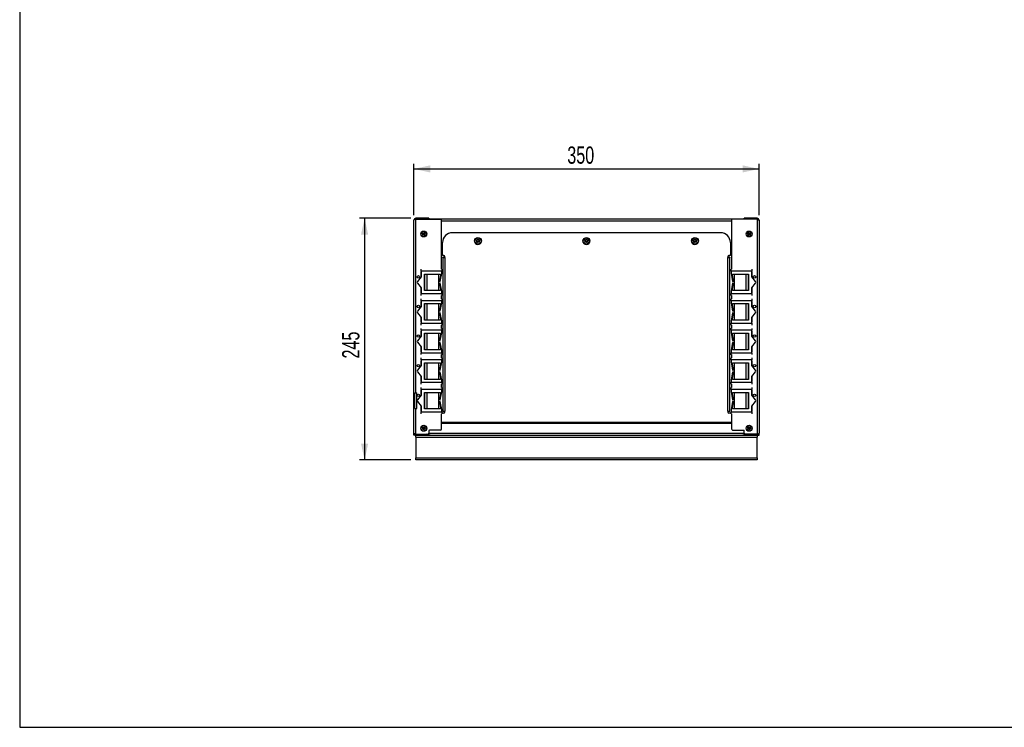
# Model space of a CAD drawing. Extents: x 24 to 2074, y 25 to 1460.
# Tile 1 of 3: x 24 to 1023, y 25 to 742. Entities that reach past the tile are written whole.
import ezdxf
from ezdxf.enums import TextEntityAlignment as Align

# ---------------------------------------------------------------- set-up
doc = ezdxf.new("R2010")
doc.units = 0
doc.header["$LTSCALE"] = 5
doc.linetypes.add('CENTERX2', pattern=[20.32, 12.7, -2.54, 2.54, -2.54])
doc.layers.get('0').update_dxf_attribs({"linetype": 'CONTINUOUS'})
doc.layers.add('LAYER1', color=2, linetype='CONTINUOUS')
doc.layers.add('LAYER2', color=3, linetype='CENTERX2')
doc.dimstyles.new('SLDDIMSTYLE0', dxfattribs={"dimtxt": 17.5, "dimasz": 16.51, "dimexe": 0, "dimexo": 0.0625, "dimgap": 4.375, "dimtad": 1, "dimrnd": 1e-09, "dimzin": 12, "dimsah": 1, "dimcen": 0.09, "dimazin": 3, "dimtfac": 1, "dimtofl": 0, "dimtmove": 0, "dimatfit": 3})
doc.dimstyles.new('SLDDIMSTYLE1', dxfattribs={"dimtxt": 17.5, "dimasz": 16.51, "dimexe": 0, "dimexo": 0.0625, "dimgap": 4.375, "dimtad": 1, "dimrnd": 1e-09, "dimzin": 12, "dimsah": 1, "dimcen": 0.09, "dimazin": 3, "dimtfac": 1, "dimtofl": 0, "dimtmove": 0, "dimatfit": 3})

# ---------------------------------------------------------------- blocks, each defined once
blk = doc.blocks.new('_D')
at = {"layer": 'LAYER2', "color": 3, "linetype": 'CONTINUOUS'}
for p, q in [((420.78, 541.2), (368.78, 541.2)), ((373.78, 541.2), (373.78, 296.09)), ((420.78, 296.09), (368.78, 296.09))]:
    blk.add_line(p, q, dxfattribs=at)
for points in [[(373.78, 541.2), (370.18, 524.69), (377.38, 524.69)], [(373.78, 296.09), (377.38, 312.6), (370.18, 312.6)]]:
    blk.add_solid(points, dxfattribs=at)
at = {"layer": 'LAYER2', "color": 3, "linetype": 'CONTINUOUS', "width": 0.7}
blk.add_text('245', height=17.5, rotation=90, dxfattribs=at).set_placement((373.78, 398.92, -458), align=Align.BOTTOM_LEFT)
blk = doc.blocks.new('_D_1')
at = {"layer": 'LAYER2', "color": 3, "linetype": 'CONTINUOUS'}
for p, q in [((423.78, 544.2), (423.78, 596.2)), ((423.78, 591.2), (773.78, 591.2)), ((773.78, 544.2), (773.78, 596.2))]:
    blk.add_line(p, q, dxfattribs=at)
for points in [[(423.78, 591.2), (440.29, 587.6), (440.29, 594.8)], [(773.78, 591.2), (757.27, 594.8), (757.27, 587.6)]]:
    blk.add_solid(points, dxfattribs=at)
at = {"layer": 'LAYER2', "color": 3, "linetype": 'CONTINUOUS', "width": 0.7}
blk.add_text('350', height=17.5, dxfattribs=at).set_placement((579.32, 591.2, -458), align=Align.BOTTOM_LEFT)

msp = doc.modelspace()

# ---------------------------------------------------------------- linework, layer by layer
at = {"color": 7, "linetype": 'CONTINUOUS'}
for p, q in [((24, 1460), (24, 25)), ((24, 25), (2074, 25))]:
    msp.add_line(p, q, dxfattribs=at)
at = {"layer": 'LAYER1', "color": 2, "linetype": 'CONTINUOUS'}
for p, q in [((425.778, 541.201), (425.778, 540.201)), ((438.778, 541.201), (425.778, 541.201)), ((425.778, 540.201), (438.778, 540.201)), ((425.778, 540.131), (450.778, 540.131)), ((425.778, 364.201), (425.778, 540.131)), ((427.778, 540.131), (427.778, 540.201)), ((438.778, 541.201), (438.778, 540.201)), ((758.778, 540.201), (438.778, 540.201)), ((771.778, 540.131), (746.778, 540.131)), ((771.778, 541.201), (758.778, 541.201)), ((758.778, 540.201), (758.778, 541.201)), ((771.778, 540.201), (758.778, 540.201)), ((769.778, 540.201), (769.778, 540.131)), ((771.778, 541.201), (771.778, 540.201)), ((771.778, 540.131), (771.778, 322.272)), ((423.778, 323.201), (423.778, 539.201)), ((451.778, 489.538), (451.778, 539.131)), ((745.778, 538.201), (451.778, 538.201)), ((745.778, 539.131), (745.778, 489.538)), ((773.778, 539.201), (773.778, 323.201)), ((462.778, 526.513), (462.778, 526.499)), ((734.778, 526.513), (462.778, 526.513)), ((734.778, 526.499), (462.778, 526.499)), ((734.778, 526.499), (734.778, 526.513)), ((452.778, 516.5), (452.778, 516.515)), ((452.778, 503.501), (452.778, 516.5)), ((744.778, 516.515), (744.778, 516.5)), ((744.778, 516.5), (744.778, 503.501)), ((451.778, 505.201), (452.778, 505.201)), ((454.278, 503.501), (452.778, 503.501)), ((454.278, 501.589), (453.278, 501.589)), ((453.278, 501.531), (453.278, 501.589)), ((453.278, 501.531), (453.278, 345.547)), ((454.278, 501.531), (453.278, 501.531)), ((454.278, 501.531), (454.278, 501.589)), ((455.278, 501.502), (455.278, 502.501)), ((455.278, 501.502), (455.278, 345.518)), ((742.278, 502.501), (742.278, 501.502)), ((742.278, 345.518), (742.278, 501.502)), ((744.778, 503.501), (743.278, 503.501)), ((743.278, 501.589), (743.278, 501.531)), ((744.278, 501.589), (743.278, 501.589)), ((743.278, 501.531), (744.278, 501.531)), ((744.278, 501.589), (744.278, 501.531)), ((744.278, 345.547), (744.278, 501.531)), ((744.778, 505.201), (745.778, 505.201)), ((431.078, 487.601), (431.078, 489.538)), ((451.778, 489.601), (452.078, 489.601)), ((452.078, 489.601), (452.078, 487.601)), ((745.478, 489.601), (745.778, 489.601)), ((745.478, 487.601), (745.478, 489.601)), ((766.478, 489.538), (766.478, 487.601)), ((431.078, 481.701), (427.392, 476.97)), ((430.778, 486.701), (430.778, 481.316)), ((431.078, 486.701), (430.778, 486.701)), ((430.778, 484.701), (431.078, 484.701)), ((431.078, 487.601), (431.078, 481.701)), ((452.078, 487.601), (431.078, 487.601)), ((434.578, 484.601), (450.778, 484.601)), ((434.578, 467.801), (434.578, 484.601)), ((434.778, 467.801), (434.778, 484.601)), ((436.778, 484.601), (436.778, 467.801)), ((448.778, 484.601), (448.778, 467.801)), ((450.778, 483.615), (449.595, 477.388)), ((450.578, 477.201), (452.078, 485.101)), ((450.778, 484.601), (450.778, 483.615)), ((452.078, 485.101), (452.078, 487.601)), ((745.478, 487.601), (745.478, 485.101)), ((766.478, 487.601), (745.478, 487.601)), ((745.478, 485.101), (746.978, 477.201)), ((746.778, 484.601), (762.978, 484.601)), ((746.778, 483.615), (746.778, 484.601)), ((747.96, 477.388), (746.778, 483.615)), ((748.778, 467.801), (748.778, 484.601)), ((760.778, 467.801), (760.778, 484.601)), ((762.778, 484.601), (762.778, 467.801)), ((762.978, 484.601), (762.978, 467.801)), ((766.478, 481.701), (766.478, 487.601)), ((766.778, 486.701), (766.478, 486.701)), ((766.478, 484.701), (766.778, 484.701)), ((770.164, 476.97), (766.478, 481.701)), ((766.778, 481.316), (766.778, 486.701)), ((427.392, 475.433), (431.078, 470.701)), ((430.778, 471.087), (430.778, 465.701)), ((431.078, 470.701), (431.078, 464.801)), ((449.595, 477.388), (450.578, 477.201)), ((450.578, 475.201), (449.595, 475.015)), ((449.595, 475.015), (450.778, 468.787)), ((452.078, 467.301), (450.578, 475.201)), ((746.978, 475.201), (745.478, 467.301)), ((746.778, 468.787), (747.96, 475.015)), ((746.978, 477.201), (747.96, 477.388)), ((747.96, 475.015), (746.978, 475.201)), ((766.478, 470.701), (770.164, 475.433)), ((766.478, 464.801), (766.478, 470.701)), ((766.778, 465.701), (766.778, 471.087)), ((431.078, 467.701), (430.778, 467.701)), ((430.778, 465.701), (431.078, 465.701)), ((431.078, 464.801), (452.078, 464.801)), ((431.078, 462.865), (431.078, 464.801)), ((431.078, 457.601), (431.078, 459.538)), ((450.778, 467.801), (434.578, 467.801)), ((450.778, 468.787), (450.778, 467.801)), ((451.778, 459.538), (451.778, 462.865)), ((452.078, 462.801), (451.778, 462.801)), ((451.778, 459.601), (452.078, 459.601)), ((452.078, 464.801), (452.078, 467.301)), ((452.078, 464.801), (452.078, 462.801)), ((452.078, 459.601), (452.078, 457.601)), ((745.478, 467.301), (745.478, 464.801)), ((745.478, 464.801), (766.478, 464.801)), ((745.478, 462.801), (745.478, 464.801)), ((745.778, 462.801), (745.478, 462.801)), ((745.478, 459.601), (745.778, 459.601)), ((745.478, 457.601), (745.478, 459.601)), ((745.778, 462.865), (745.778, 459.538)), ((746.778, 467.801), (746.778, 468.787)), ((762.978, 467.801), (746.778, 467.801)), ((766.778, 467.701), (766.478, 467.701)), ((766.478, 465.701), (766.778, 465.701)), ((766.478, 464.801), (766.478, 462.865)), ((766.478, 459.538), (766.478, 457.601)), ((431.078, 451.701), (427.392, 446.97)), ((431.078, 456.701), (430.778, 456.701)), ((430.778, 456.701), (430.778, 451.316)), ((430.778, 454.701), (431.078, 454.701)), ((452.078, 457.601), (431.078, 457.601)), ((431.078, 457.601), (431.078, 451.701)), ((434.578, 454.601), (450.778, 454.601)), ((434.578, 437.801), (434.578, 454.601)), ((434.778, 437.801), (434.778, 454.601)), ((436.778, 454.601), (436.778, 437.801)), ((448.778, 454.601), (448.778, 437.801)), ((450.778, 453.615), (449.595, 447.388)), ((450.578, 447.201), (452.078, 455.101)), ((450.778, 454.601), (450.778, 453.615)), ((452.078, 455.101), (452.078, 457.601)), ((745.478, 457.601), (745.478, 455.101)), ((766.478, 457.601), (745.478, 457.601)), ((745.478, 455.101), (746.978, 447.201)), ((746.778, 454.601), (762.978, 454.601)), ((746.778, 453.615), (746.778, 454.601)), ((747.96, 447.388), (746.778, 453.615)), ((748.778, 437.801), (748.778, 454.601)), ((760.778, 437.801), (760.778, 454.601)), ((762.778, 454.601), (762.778, 437.801)), ((762.978, 454.601), (762.978, 437.801)), ((766.478, 451.701), (766.478, 457.601)), ((766.778, 456.701), (766.478, 456.701)), ((766.478, 454.701), (766.778, 454.701)), ((770.164, 446.97), (766.478, 451.701)), ((766.778, 451.316), (766.778, 456.701)), ((427.392, 445.433), (431.078, 440.701)), ((430.778, 441.087), (430.778, 435.701)), ((431.078, 440.701), (431.078, 434.801)), ((449.595, 447.388), (450.578, 447.201)), ((450.578, 445.201), (449.595, 445.015)), ((449.595, 445.015), (450.778, 438.787)), ((452.078, 437.301), (450.578, 445.201)), ((746.978, 445.201), (745.478, 437.301)), ((746.778, 438.787), (747.96, 445.015)), ((746.978, 447.201), (747.96, 447.388)), ((747.96, 445.015), (746.978, 445.201)), ((766.478, 440.701), (770.164, 445.433)), ((766.478, 434.801), (766.478, 440.701)), ((766.778, 435.701), (766.778, 441.087)), ((431.078, 437.701), (430.778, 437.701)), ((430.778, 435.701), (431.078, 435.701)), ((431.078, 434.801), (452.078, 434.801)), ((431.078, 432.865), (431.078, 434.801)), ((431.078, 427.601), (431.078, 429.538)), ((450.778, 437.801), (434.578, 437.801)), ((450.778, 438.787), (450.778, 437.801)), ((451.778, 429.538), (451.778, 432.865)), ((452.078, 432.801), (451.778, 432.801)), ((451.778, 429.601), (452.078, 429.601)), ((452.078, 434.801), (452.078, 437.301)), ((452.078, 434.801), (452.078, 432.801)), ((452.078, 429.601), (452.078, 427.601)), ((745.478, 437.301), (745.478, 434.801)), ((745.478, 434.801), (766.478, 434.801)), ((745.478, 432.801), (745.478, 434.801)), ((745.778, 432.801), (745.478, 432.801)), ((745.478, 427.601), (745.478, 429.601)), ((745.478, 429.601), (745.778, 429.601)), ((745.778, 432.865), (745.778, 429.538)), ((746.778, 437.801), (746.778, 438.787)), ((762.978, 437.801), (746.778, 437.801)), ((766.778, 437.701), (766.478, 437.701)), ((766.478, 435.701), (766.778, 435.701)), ((766.478, 434.801), (766.478, 432.865)), ((766.478, 429.538), (766.478, 427.601)), ((431.078, 421.701), (427.392, 416.97)), ((431.078, 426.701), (430.778, 426.701)), ((430.778, 426.701), (430.778, 421.316)), ((431.078, 426.201), (430.778, 426.201)), ((431.078, 425.201), (430.778, 425.201)), ((430.778, 424.701), (431.078, 424.701)), ((431.078, 427.601), (431.078, 421.701)), ((452.078, 427.601), (431.078, 427.601)), ((434.578, 424.601), (450.778, 424.601)), ((434.578, 407.801), (434.578, 424.601)), ((434.778, 407.801), (434.778, 424.601)), ((436.778, 424.601), (436.778, 407.801)), ((448.778, 424.601), (448.778, 407.801)), ((450.778, 423.615), (449.595, 417.388)), ((450.578, 417.201), (452.078, 425.101)), ((450.778, 424.601), (450.778, 423.615)), ((452.078, 425.101), (452.078, 427.601)), ((453.278, 426.201), (452.078, 426.201)), ((453.278, 425.201), (452.078, 425.201)), ((745.478, 427.601), (745.478, 425.101)), ((766.478, 427.601), (745.478, 427.601)), ((745.478, 425.101), (746.978, 417.201)), ((746.778, 424.601), (762.978, 424.601)), ((746.778, 423.615), (746.778, 424.601)), ((747.96, 417.388), (746.778, 423.615)), ((748.778, 407.801), (748.778, 424.601)), ((760.778, 407.801), (760.778, 424.601)), ((762.778, 424.601), (762.778, 407.801)), ((762.978, 424.601), (762.978, 407.801)), ((766.478, 421.701), (766.478, 427.601)), ((766.778, 426.701), (766.478, 426.701)), ((766.478, 424.701), (766.778, 424.701)), ((770.164, 416.97), (766.478, 421.701)), ((766.778, 421.316), (766.778, 426.701)), ((427.392, 415.433), (431.078, 410.701)), ((430.778, 411.087), (430.778, 405.701)), ((431.078, 410.701), (431.078, 404.801)), ((449.595, 417.388), (450.578, 417.201)), ((450.578, 415.201), (449.595, 415.015)), ((449.595, 415.015), (450.778, 408.787)), ((452.078, 407.301), (450.578, 415.201)), ((746.978, 415.201), (745.478, 407.301)), ((746.778, 408.787), (747.96, 415.015)), ((746.978, 417.201), (747.96, 417.388)), ((747.96, 415.015), (746.978, 415.201)), ((766.478, 410.701), (770.164, 415.433)), ((766.478, 404.801), (766.478, 410.701)), ((766.778, 405.701), (766.778, 411.087)), ((431.078, 407.701), (430.778, 407.701)), ((430.778, 407.201), (431.078, 407.201)), ((430.778, 406.201), (431.078, 406.201)), ((430.778, 405.701), (431.078, 405.701)), ((431.078, 404.801), (452.078, 404.801)), ((431.078, 402.865), (431.078, 404.801)), ((431.078, 397.601), (431.078, 399.538)), ((450.778, 407.801), (434.578, 407.801)), ((450.778, 408.787), (450.778, 407.801)), ((451.778, 399.538), (451.778, 402.865)), ((452.078, 402.801), (451.778, 402.801)), ((451.778, 399.601), (452.078, 399.601)), ((452.078, 404.801), (452.078, 407.301)), ((452.078, 407.201), (453.278, 407.201)), ((452.078, 406.201), (453.278, 406.201)), ((452.078, 404.801), (452.078, 402.801)), ((452.078, 399.601), (452.078, 397.601)), ((745.478, 407.301), (745.478, 404.801)), ((745.478, 404.801), (766.478, 404.801)), ((745.478, 402.801), (745.478, 404.801)), ((745.778, 402.801), (745.478, 402.801)), ((745.478, 399.601), (745.778, 399.601)), ((745.478, 397.601), (745.478, 399.601)), ((745.778, 402.865), (745.778, 399.538)), ((746.778, 407.801), (746.778, 408.787)), ((762.978, 407.801), (746.778, 407.801)), ((766.778, 407.701), (766.478, 407.701)), ((766.478, 405.701), (766.778, 405.701)), ((766.478, 404.801), (766.478, 402.865)), ((766.478, 399.538), (766.478, 397.601)), ((431.078, 391.701), (427.392, 386.97)), ((431.078, 396.701), (430.778, 396.701)), ((430.778, 396.701), (430.778, 391.316)), ((431.078, 396.201), (430.778, 396.201)), ((431.078, 395.201), (430.778, 395.201)), ((430.778, 394.701), (431.078, 394.701)), ((452.078, 397.601), (431.078, 397.601)), ((431.078, 397.601), (431.078, 391.701)), ((434.578, 394.601), (450.778, 394.601)), ((434.578, 377.801), (434.578, 394.601)), ((434.778, 377.801), (434.778, 394.601)), ((436.778, 394.601), (436.778, 377.801)), ((448.778, 394.601), (448.778, 377.801)), ((450.778, 393.615), (449.595, 387.388)), ((450.578, 387.201), (452.078, 395.101)), ((450.778, 394.601), (450.778, 393.615)), ((452.078, 395.101), (452.078, 397.601)), ((453.278, 396.201), (452.078, 396.201)), ((453.278, 395.201), (452.078, 395.201)), ((745.478, 397.601), (745.478, 395.101)), ((766.478, 397.601), (745.478, 397.601)), ((745.478, 395.101), (746.978, 387.201)), ((746.778, 394.601), (762.978, 394.601)), ((746.778, 393.615), (746.778, 394.601)), ((747.96, 387.388), (746.778, 393.615)), ((748.778, 377.801), (748.778, 394.601)), ((760.778, 377.801), (760.778, 394.601)), ((762.778, 394.601), (762.778, 377.801)), ((762.978, 394.601), (762.978, 377.801)), ((766.478, 391.701), (766.478, 397.601)), ((766.778, 396.701), (766.478, 396.701)), ((766.478, 394.701), (766.778, 394.701)), ((770.164, 386.97), (766.478, 391.701)), ((766.778, 391.316), (766.778, 396.701)), ((427.392, 385.433), (431.078, 380.701)), ((430.778, 381.087), (430.778, 375.701)), ((431.078, 380.701), (431.078, 374.801)), ((449.595, 387.388), (450.578, 387.201)), ((450.578, 385.201), (449.595, 385.015)), ((449.595, 385.015), (450.778, 378.787)), ((452.078, 377.301), (450.578, 385.201)), ((746.978, 385.201), (745.478, 377.301)), ((746.778, 378.787), (747.96, 385.015)), ((746.978, 387.201), (747.96, 387.388)), ((747.96, 385.015), (746.978, 385.201)), ((766.478, 380.701), (770.164, 385.433)), ((766.478, 374.801), (766.478, 380.701)), ((766.778, 375.701), (766.778, 381.087)), ((431.078, 377.701), (430.778, 377.701)), ((430.778, 377.201), (431.078, 377.201)), ((430.778, 376.201), (431.078, 376.201)), ((430.778, 375.701), (431.078, 375.701)), ((431.078, 374.801), (452.078, 374.801)), ((431.078, 372.865), (431.078, 374.801)), ((431.078, 367.601), (431.078, 369.538)), ((450.778, 377.801), (434.578, 377.801)), ((450.778, 378.787), (450.778, 377.801)), ((451.778, 369.538), (451.778, 372.865)), ((452.078, 372.801), (451.778, 372.801)), ((451.778, 369.601), (452.078, 369.601)), ((452.078, 374.801), (452.078, 377.301)), ((452.078, 377.201), (453.278, 377.201)), ((452.078, 376.201), (453.278, 376.201)), ((452.078, 374.801), (452.078, 372.801)), ((452.078, 369.601), (452.078, 367.601)), ((745.478, 377.301), (745.478, 374.801)), ((745.478, 374.801), (766.478, 374.801)), ((745.478, 372.801), (745.478, 374.801)), ((745.778, 372.801), (745.478, 372.801)), ((745.478, 369.601), (745.778, 369.601)), ((745.478, 367.601), (745.478, 369.601)), ((745.778, 372.865), (745.778, 369.538)), ((746.778, 377.801), (746.778, 378.787)), ((762.978, 377.801), (746.778, 377.801)), ((766.778, 377.701), (766.478, 377.701)), ((766.478, 375.701), (766.778, 375.701)), ((766.478, 374.801), (766.478, 372.865)), ((766.478, 369.538), (766.478, 367.601)), ((424.778, 348.201), (424.778, 364.201)), ((424.778, 364.201), (426.778, 364.201)), ((426.778, 348.201), (426.778, 364.201)), ((431.078, 361.701), (427.392, 356.97)), ((431.078, 366.701), (430.778, 366.701)), ((430.778, 366.701), (430.778, 361.316)), ((431.078, 366.201), (430.778, 366.201)), ((431.078, 365.201), (430.778, 365.201)), ((430.778, 364.701), (431.078, 364.701)), ((431.078, 367.601), (431.078, 361.701)), ((452.078, 367.601), (431.078, 367.601)), ((434.578, 364.601), (450.778, 364.601)), ((434.578, 347.801), (434.578, 364.601)), ((434.778, 347.801), (434.778, 364.601)), ((436.778, 364.601), (436.778, 347.801)), ((448.778, 364.601), (448.778, 347.801)), ((450.778, 363.615), (449.595, 357.388)), ((450.578, 357.201), (452.078, 365.101)), ((450.778, 364.601), (450.778, 363.615)), ((452.078, 365.101), (452.078, 367.601)), ((453.278, 366.201), (452.078, 366.201)), ((453.278, 365.201), (452.078, 365.201)), ((745.478, 367.601), (745.478, 365.101)), ((766.478, 367.601), (745.478, 367.601)), ((745.478, 365.101), (746.978, 357.201)), ((746.778, 364.601), (762.978, 364.601)), ((746.778, 363.615), (746.778, 364.601)), ((747.96, 357.388), (746.778, 363.615)), ((748.778, 347.801), (748.778, 364.601)), ((760.778, 347.801), (760.778, 364.601)), ((762.778, 364.601), (762.778, 347.801)), ((762.978, 364.601), (762.978, 347.801)), ((766.478, 361.701), (766.478, 367.601)), ((766.778, 366.701), (766.478, 366.701)), ((766.478, 364.701), (766.778, 364.701)), ((770.164, 356.97), (766.478, 361.701)), ((766.778, 361.316), (766.778, 366.701)), ((427.392, 355.433), (431.078, 350.701)), ((430.778, 351.087), (430.778, 345.701)), ((431.078, 350.701), (431.078, 344.801)), ((449.595, 357.388), (450.578, 357.201)), ((450.578, 355.201), (449.595, 355.015)), ((449.595, 355.015), (450.778, 348.787)), ((452.078, 347.301), (450.578, 355.201)), ((746.978, 355.201), (745.478, 347.301)), ((746.778, 348.787), (747.96, 355.015)), ((746.978, 357.201), (747.96, 357.388)), ((747.96, 355.015), (746.978, 355.201)), ((766.478, 350.701), (770.164, 355.433)), ((766.478, 344.801), (766.478, 350.701)), ((766.778, 345.701), (766.778, 351.087)), ((424.778, 348.201), (426.778, 348.201)), ((425.778, 322.272), (425.778, 348.201)), ((431.078, 347.701), (430.778, 347.701)), ((430.778, 347.201), (431.078, 347.201)), ((430.778, 346.201), (431.078, 346.201)), ((430.778, 345.701), (431.078, 345.701)), ((431.078, 344.801), (452.078, 344.801)), ((431.078, 342.865), (431.078, 344.801)), ((450.778, 347.801), (434.578, 347.801)), ((450.778, 348.787), (450.778, 347.801)), ((451.778, 327.272), (451.778, 342.865)), ((452.078, 342.801), (451.778, 342.801)), ((452.078, 344.801), (452.078, 347.301)), ((452.078, 347.201), (453.278, 347.201)), ((452.078, 346.201), (453.278, 346.201)), ((452.078, 344.801), (452.078, 342.801)), ((454.278, 343.533), (452.078, 343.533)), ((454.278, 343.518), (452.078, 343.518)), ((454.278, 343.518), (454.278, 343.533)), ((455.278, 344.518), (455.278, 345.518)), ((742.278, 345.518), (742.278, 344.518)), ((743.278, 343.533), (743.278, 343.518)), ((745.478, 343.533), (743.278, 343.533)), ((745.478, 343.518), (743.278, 343.518)), ((745.478, 347.301), (745.478, 344.801)), ((745.478, 344.801), (766.478, 344.801)), ((745.478, 342.801), (745.478, 344.801)), ((745.778, 342.801), (745.478, 342.801)), ((745.778, 342.865), (745.778, 328.272)), ((746.778, 347.801), (746.778, 348.787)), ((762.978, 347.801), (746.778, 347.801)), ((766.778, 347.701), (766.478, 347.701)), ((766.478, 345.701), (766.778, 345.701)), ((766.478, 344.801), (766.478, 342.865)), ((451.778, 334.519), (745.778, 334.519)), ((745.778, 333.201), (451.778, 333.201)), ((423.778, 321.201), (423.778, 323.201)), ((424.778, 321.201), (423.778, 321.201)), ((424.778, 321.473), (424.778, 321.469)), ((424.778, 321.201), (424.778, 321.469)), ((424.778, 321.201), (425.778, 321.201)), ((425.778, 322.272), (437.778, 322.272)), ((425.778, 322.201), (425.778, 322.272)), ((425.778, 321.201), (425.778, 322.201)), ((425.778, 322.201), (435.778, 322.201)), ((435.778, 321.201), (425.778, 321.201)), ((425.778, 321.087), (771.778, 321.087)), ((425.778, 319.087), (425.778, 321.087)), ((427.778, 322.201), (427.778, 322.272)), ((427.778, 321.087), (427.778, 321.201)), ((429.728, 322.272), (429.728, 322.201)), ((432.778, 322.272), (432.778, 322.201)), ((434.644, 328.701), (432.912, 328.701)), ((435.778, 321.201), (435.778, 322.201)), ((435.778, 322.201), (436.778, 322.201)), ((436.778, 321.201), (435.778, 321.201)), ((435.828, 322.272), (435.828, 322.201)), ((436.778, 322.201), (436.778, 321.201)), ((438.278, 321.201), (436.778, 321.201)), ((438.278, 321.201), (438.278, 321.087)), ((438.775, 323.201), (438.778, 323.201)), ((438.778, 325.272), (438.778, 323.272)), ((438.778, 323.201), (758.778, 323.201)), ((438.778, 321.201), (438.778, 323.201)), ((438.778, 321.201), (758.778, 321.201)), ((439.278, 321.137), (439.278, 321.201)), ((440.278, 321.137), (439.278, 321.137)), ((450.778, 326.272), (439.778, 326.272)), ((440.278, 321.201), (440.278, 321.137)), ((447.778, 321.087), (447.778, 321.201)), ((448.778, 321.087), (448.778, 321.201)), ((449.278, 321.087), (449.278, 321.201)), ((747.778, 326.272), (758.778, 326.272)), ((748.278, 321.201), (748.278, 321.087)), ((748.778, 321.087), (748.778, 321.201)), ((749.778, 321.087), (749.778, 321.201)), ((757.278, 321.137), (757.278, 321.201)), ((758.278, 321.137), (757.278, 321.137)), ((758.278, 321.201), (758.278, 321.137)), ((758.778, 323.272), (758.778, 326.272)), ((758.778, 323.201), (758.78, 323.201)), ((758.778, 323.201), (758.778, 321.201)), ((760.778, 321.201), (759.278, 321.201)), ((759.278, 321.201), (759.278, 321.087)), ((771.778, 322.272), (759.778, 322.272)), ((760.778, 321.201), (760.778, 322.201)), ((760.778, 322.201), (761.778, 322.201)), ((761.778, 321.201), (760.778, 321.201)), ((761.728, 322.272), (761.728, 322.201)), ((761.778, 322.201), (761.778, 321.201)), ((771.778, 322.201), (761.778, 322.201)), ((761.778, 321.201), (771.778, 321.201)), ((764.644, 328.701), (762.912, 328.701)), ((764.778, 322.272), (764.778, 322.201)), ((767.828, 322.272), (767.828, 322.201)), ((769.778, 322.272), (769.778, 322.201)), ((769.778, 321.087), (769.778, 321.201)), ((771.778, 322.272), (771.778, 322.201)), ((771.778, 321.201), (771.778, 322.201)), ((771.778, 321.201), (772.778, 321.201)), ((771.778, 321.087), (771.778, 319.087)), ((772.778, 321.469), (772.778, 321.505)), ((772.778, 321.469), (772.778, 321.201)), ((772.778, 321.201), (773.778, 321.201)), ((773.778, 321.201), (773.778, 323.201)), ((425.778, 319.087), (425.778, 298.087)), ((425.778, 319.087), (771.778, 319.087)), ((771.778, 298.087), (771.778, 319.087)), ((425.778, 298.087), (771.778, 298.087)), ((425.778, 296.087), (425.778, 298.087)), ((771.778, 296.087), (425.778, 296.087)), ((771.778, 298.087), (771.778, 296.087))]:
    msp.add_line(p, q, dxfattribs=at)
at = {"layer": 'LAYER1', "color": 2, "linetype": 'CONTINUOUS', "flags": 128}
for points in [[(425.778, 540.201), (425.351, 540.106), (425.107, 539.925)], [(771.778, 540.131), (772.467, 539.923), (773.072, 539.714), (773.518, 539.506), (773.751, 539.298), (773.778, 539.201)], [(425.778, 322.272), (425.088, 322.48), (424.484, 322.688), (424.037, 322.897), (423.804, 323.105), (423.778, 323.201)], [(427.778, 321.201), (427.388, 321.163), (427.112, 321.087)], [(437.147, 322.272), (436.973, 322.221), (436.778, 322.201)], [(439.939, 321.087), (439.941, 321.09), (439.971, 321.137)], [(757.584, 321.137), (757.615, 321.09), (757.617, 321.087)], [(760.778, 322.201), (760.583, 322.221), (760.408, 322.272)], [(770.444, 321.087), (770.168, 321.163), (769.778, 321.201)], [(771.778, 322.201), (772.204, 322.297), (772.449, 322.478)]]:
    msp.add_lwpolyline(points, dxfattribs=at)
at = {"layer": 'LAYER1', "color": 2, "linetype": 'CONTINUOUS'}
for centre, radius in [((433.778, 525.201), 3), ((433.778, 525.201), 2.95), ((433.778, 525.201), 2.85), ((433.778, 525.201), 1.5), ((433.778, 525.201), 1), ((488.778, 518.186), 3.5), ((488.778, 518.201), 3.25), ((488.778, 518.201), 3.176), ((488.778, 518.201), 1.629), ((598.778, 518.186), 3.5), ((598.778, 518.201), 3.25), ((598.778, 518.201), 3.176), ((598.778, 518.201), 1.629), ((708.778, 518.186), 3.5), ((708.778, 518.201), 3.25), ((708.778, 518.201), 3.176), ((708.778, 518.201), 1.629), ((763.778, 525.201), 3), ((763.778, 525.201), 2.95), ((763.778, 525.201), 2.85), ((763.778, 525.201), 1.5), ((763.778, 525.201), 1), ((488.778, 518.201), 1), ((598.778, 518.201), 1), ((708.778, 518.201), 1), ((428.378, 481.701), 1.25), ((769.178, 481.701), 1.25), ((428.378, 451.701), 1.25), ((769.178, 451.701), 1.25), ((428.378, 421.701), 1.25), ((769.178, 421.701), 1.25), ((428.378, 391.701), 1.25), ((769.178, 391.701), 1.25), ((428.378, 361.701), 1.25), ((769.178, 361.701), 1.25), ((433.778, 328.201), 3), ((433.778, 328.201), 2.95), ((433.778, 328.201), 2.85), ((433.778, 328.201), 1.5), ((763.778, 328.201), 3), ((763.778, 328.201), 2.95), ((763.778, 328.201), 2.85), ((763.778, 328.201), 1.5), ((433.778, 328.201), 1), ((763.778, 328.201), 1)]:
    msp.add_circle(centre, radius, dxfattribs=at)
for centre, radius, start, end in [((425.778, 539.201), 2, 90, 180), ((426.463, 536.038), 4.149, 99.51026, 130.333111), ((450.778, 539.131), 1, 0, 90), ((746.778, 539.131), 1, 90, 180), ((771.778, 539.201), 2, 0, 90), ((771.842, 539.375), 0.829, 41.45738, 94.435348), ((462.777, 516.514), 9.999, 89.99696, 179.996959), ((462.777, 516.499), 9.999, 89.99696, 179.996959), ((734.778, 516.514), 9.999, 0.003041, 90.00304), ((734.778, 516.499), 9.999, 0.003041, 90.00304), ((488.778, 518.201), 3.5, 180.003114, 270.002967), ((488.778, 518.201), 3.5, 269.996561, 359.997358), ((598.778, 518.201), 3.5, 180.003114, 270.002967), ((598.778, 518.201), 3.5, 269.996561, 359.997358), ((708.778, 518.201), 3.5, 180.003114, 270.002967), ((708.778, 518.201), 3.5, 269.996561, 359.997358), ((454.778, 535.844), 34.346, 267.496726, 270.833952), ((454.278, 502.501), 1, 0.003041, 90.00304), ((455.028, 518.687), 17.173, 267.496726, 270.833952), ((743.278, 502.501), 1, 89.99696, 179.996959), ((742.778, 535.844), 34.346, 269.166048, 272.503274), ((742.528, 518.687), 17.173, 269.166048, 272.503274), ((428.378, 476.201), 1.25, 142.081293, 217.918707), ((769.178, 476.201), 1.25, 322.081293, 37.918707), ((428.378, 446.201), 1.25, 142.081293, 217.918707), ((769.178, 446.201), 1.25, 322.081293, 37.918707), ((428.378, 416.201), 1.25, 142.081293, 217.918707), ((769.178, 416.201), 1.25, 322.081293, 37.918707), ((428.378, 386.201), 1.25, 142.081293, 217.918707), ((769.178, 386.201), 1.25, 322.081293, 37.918707), ((428.378, 356.201), 1.25, 142.081293, 217.918707), ((769.178, 356.201), 1.25, 322.081293, 37.918707), ((454.778, 379.86), 34.346, 267.496726, 270.833952), ((454.278, 344.533), 1, 269.99696, 359.996959), ((454.278, 344.518), 1, 269.99696, 359.996959), ((742.778, 379.86), 34.346, 269.166048, 272.503274), ((743.278, 344.533), 1, 180.003041, 270.00304), ((743.278, 344.518), 1, 180.003041, 270.00304), ((425.778, 323.201), 2, 180, 270), ((425.714, 323.028), 0.829, 221.45738, 274.435348), ((436.778, 323.201), 2, 270, 360), ((437.778, 323.272), 1, 270, 0), ((438.278, 322.201), 1, 270, 300), ((439.778, 325.272), 1, 90, 180), ((450.778, 327.272), 1, 270, 0), ((747.778, 328.272), 2, 180, 270), ((759.778, 323.272), 1, 180, 270), ((760.778, 323.201), 2, 180, 270), ((759.278, 322.201), 1, 240, 270), ((771.092, 326.364), 4.149, 279.51026, 310.333111), ((771.778, 323.201), 2, 270, 360)]:
    msp.add_arc(centre, radius, start, end, dxfattribs=at)

# ---------------------------------------------------------------- dimensions: what is measured, and where the dimension line sits
at = {"layer": 'LAYER2', "color": 3, "linetype": 'CONTINUOUS'}
dim = msp.add_linear_dim(base=(773.778, 591.201), p1=(423.778, 539.201), p2=(773.778, 539.201), dimstyle='SLDDIMSTYLE1', dxfattribs=at)
dim.commit()
dim.dimension.update_dxf_attribs({"geometry": '_D_1', "text_midpoint": (598.718, 591.201), "dimtype": 160})
dim = msp.add_linear_dim(base=(373.778, 296.087), p1=(425.778, 541.201), p2=(425.778, 296.087), angle=90, dimstyle='SLDDIMSTYLE0', dxfattribs=at)
dim.commit()
dim.dimension.update_dxf_attribs({"geometry": '_D', "text_midpoint": (373.778, 418.311), "dimtype": 160})

doc.saveas('drawing.dxf')
